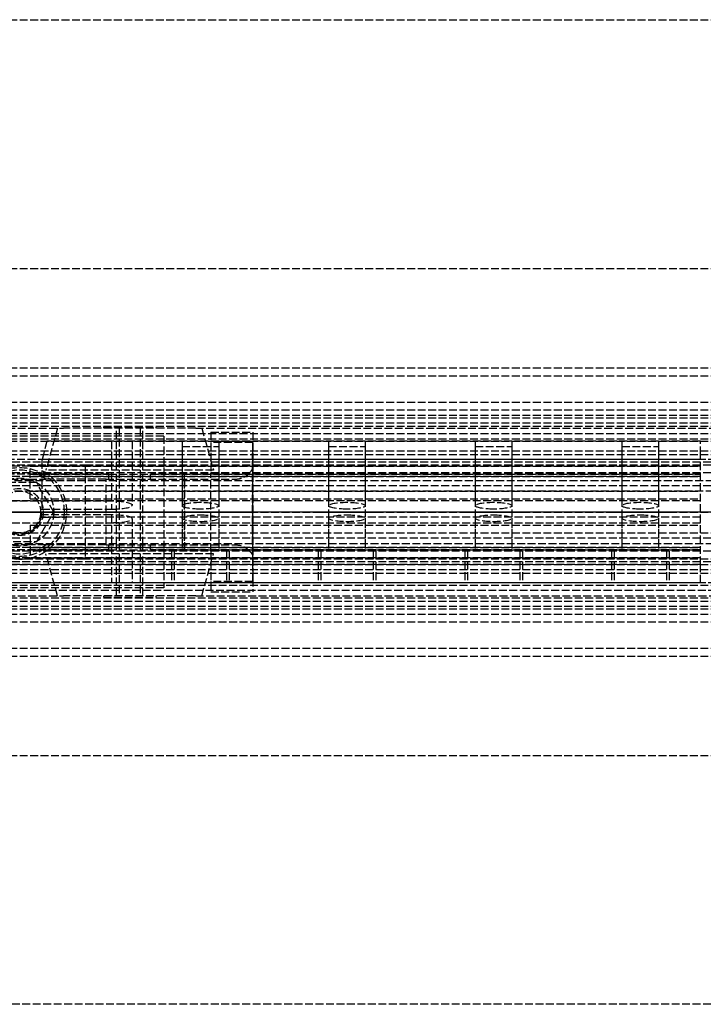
# Model space of a CAD drawing. Header units: millimetres. Extents: x 0 to 2050, y -94 to 94.
# Tile 12 of 16: x 132 to 263, y -94 to 94. Entities that reach past the tile are written whole.
import ezdxf

# ---------------------------------------------------------------- set-up
doc = ezdxf.new("R2010")
doc.units = ezdxf.units.MM
doc.header["$LTSCALE"] = 10
doc.linetypes.add('ALLCAD_Strich', pattern=[0.2, 0.15, -0.05])
doc.layers.add('BESCH_KONT_sich_schn_ansi_2d', color=40, linetype='Continuous')
doc.layers.add('BESCH_KONT_sich_schn_grun_2d', color=10, linetype='Continuous')

msp = doc.modelspace()

# ---------------------------------------------------------------- linework, layer by layer
at = {"layer": 'BESCH_KONT_sich_schn_ansi_2d', "linetype": 'ALLCAD_Strich'}
for p, q in [((0, 0, 2360.000000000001), (2050, 0, 2360.000000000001)), ((2050, 0, 2410.000000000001), (0, 0, 2410.000000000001)), ((0, 0, 2298.500000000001), (965, 0, 2298.500000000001)), ((2050, 0, 2353.5), (0, 0, 2353.5)), ((2050, 0, 2354), (0, 0, 2354)), ((1.13686837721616e-13, 0, 2351), (2050, 0, 2351)), ((1.13686837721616e-13, 0, 2351.5), (2050, 0, 2351.5)), ((1.13686837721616e-13, 0, 2345), (2050, 0, 2345)), ((0, 0, 2299.500000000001), (2020, 0, 2299.500000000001)), ((0, 0, 2333.000000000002), (2020, 0, 2333.000000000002)), ((0, 0, 2336.000000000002), (2020, 0, 2336.000000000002)), ((0, 0, 2339.500000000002), (2020, 0, 2339.500000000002)), ((0, 0, 2343.500000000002), (2020, 0, 2343.500000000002)), ((0, 0, 2342.500000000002), (2020, 0, 2342.500000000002)), ((0, 0, 2344.000000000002), (2020, 0, 2344.000000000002)), ((0, 0, 2301.000000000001), (2020, 0, 2301.000000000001)), ((0, 0, 2302.500000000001), (2020, 0, 2302.500000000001)), ((2020, 0, 2341.500000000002), (0, 0, 2341.500000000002)), ((2020, 0, 2340.500000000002), (0, 0, 2340.500000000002)), ((0, 0, 2347.000000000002), (2020, 0, 2347.000000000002)), ((0, 0, 2335.000000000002), (2020, 0, 2335.000000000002)), ((0, 0, 2336.450000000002), (2020, 0, 2336.450000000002)), ((0, 0, 2334.500000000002), (2020, 0, 2334.500000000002)), ((965.0000000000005, 0, 2296.000000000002), (2.000000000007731, 0, 2296.000000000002)), ((965.0000000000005, 0, 2254.000000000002), (2.000000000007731, 0, 2254.000000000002)), ((963, 0, 9.000000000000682), (2.000000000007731, 0, 9.000000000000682)), ((262.0000000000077, 0, 2289.000000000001), (2.000000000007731, 0, 2289.000000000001)), ((262.0000000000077, 0, 2257.000000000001), (2.000000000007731, 0, 2257.000000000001)), ((262.0000000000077, 0, 2258.000000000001), (2.000000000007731, 0, 2258.000000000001)), ((262.0000000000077, 0, 2260.000000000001), (2.000000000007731, 0, 2260.000000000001)), ((262.0000000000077, 0, 2273.000000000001), (2.000000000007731, 0, 2273.000000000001)), ((262.0000000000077, 0, 2275.000000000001), (2.000000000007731, 0, 2275.000000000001)), ((262.0000000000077, 0, 2288.000000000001), (2.000000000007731, 0, 2288.000000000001)), ((1005.000000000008, 0, 2289.000000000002), (2.000000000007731, 0, 2289.000000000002)), ((1005.000000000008, 0, 2256.000000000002), (2.000000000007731, 0, 2256.000000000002)), ((1005.000000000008, 0, 2255.000000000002), (2.000000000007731, 0, 2255.000000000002)), ((1005.000000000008, 0, 2257.000000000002), (2.000000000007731, 0, 2257.000000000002)), ((1005.000000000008, 0, 2290.000000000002), (2.000000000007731, 0, 2290.000000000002)), ((1005.000000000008, 0, 2295.000000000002), (2.000000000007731, 0, 2295.000000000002)), ((2.000000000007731, 0, 2258.000000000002), (1005.000000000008, 0, 2258.000000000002)), ((2.000000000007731, 0, 2288.000000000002), (1005.000000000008, 0, 2288.000000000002)), ((2.000000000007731, 0, 2274.000000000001), (1005.000000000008, 0, 2274.000000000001)), ((2020, 0, 2302.86046511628), (80, 0, 2302.86046511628)), ((2020, 0, 2300.941860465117), (80, 0, 2300.941860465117)), ((80, 0, 2304.000000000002), (2020, 0, 2304.000000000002)), ((91.50000000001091, 0, 2313.523256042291), (148.5000000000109, 0, 2313.523256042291)), ((114.5000000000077, 0, 2283.500000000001), (149.5000000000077, 0, 2283.500000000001)), ((149.5000000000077, 0, 2275.500000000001), (114.5000000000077, 0, 2275.500000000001)), ((140.5000000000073, 0, 2291.500000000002), (123.5000000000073, 0, 2291.500000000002)), ((140.5000000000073, 0, 2281.000000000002), (123.5000000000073, 0, 2281.000000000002)), ((125.5000000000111, 0, 2324.02325604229), (138.5000000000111, 0, 2324.02325604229)), ((127.006253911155, 0, 2334.023256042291), (136.9937460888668, 0, 2334.023256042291)), ((136.9937460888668, 0, 2342.023256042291), (127.006253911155, 0, 2342.023256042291)), ((136.5000000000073, 0, 2321.000000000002), (127.5000000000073, 0, 2321.000000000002)), ((128.7500000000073, 0, 2297.000000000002), (135.2500000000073, 0, 2297.000000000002)), ((134.0000000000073, 0, 2274.000000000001), (262.0000000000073, 0, 2274.000000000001)), ((134.0000000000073, 0, 2275.000000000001), (262.0000000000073, 0, 2275.000000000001)), ((134.0000000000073, 0, 2275.000000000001), (134.0000000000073, 0, 2273.000000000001)), ((134.0000000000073, 0, 2273.000000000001), (262.0000000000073, 0, 2273.000000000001)), ((134.0000000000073, 0, 2273.000000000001), (134.0000000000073, 0, 2260.000000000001)), ((134.0000000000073, 0, 2260.000000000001), (262.0000000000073, 0, 2260.000000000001)), ((134.0000000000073, 0, 2260.000000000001), (134.0000000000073, 0, 2257.000000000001)), ((135.2500000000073, 0, 2297.000000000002), (138.5000000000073, 0, 2297.000000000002)), ((135.2500000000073, 0, 2296.000000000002), (135.2500000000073, 0, 2297.000000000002)), ((135.2500000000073, 0, 2275.500000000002), (135.2500000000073, 0, 2281.000000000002)), ((135.2500000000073, 0, 2291.500000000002), (135.2500000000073, 0, 2296.000000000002)), ((136.0000000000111, 0, 2334.02325604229), (136.0000000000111, 0, 2324.02325604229)), ((136.0000000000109, 0, 2334.023256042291), (136.0000000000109, 0, 2313.523256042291)), ((136.1306779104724, 0, 2288.000000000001), (136.1306779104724, 0, 2286.500000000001)), ((262.0000000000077, 0, 2286.500000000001), (136.1306779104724, 0, 2286.500000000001)), ((136.1306779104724, 0, 2286.500000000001), (136.1306779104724, 0, 2288.000000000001)), ((262.0000000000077, 0, 2286.500000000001), (136.1306779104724, 0, 2286.500000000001)), ((136.2500000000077, 0, 2289.000000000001), (136.2500000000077, 0, 2288.000000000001)), ((136.2500000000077, 0, 2286.500000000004), (136.2500000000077, 0, 2288.000000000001)), ((136.2500000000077, 0, 2286.500000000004), (136.2500000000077, 0, 2283.500000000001)), ((136.3125000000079, 0, 2288.000000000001), (136.3125000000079, 0, 2289.000000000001)), ((136.5000000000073, 0, 2297.000000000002), (136.5000000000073, 0, 2298.500000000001)), ((136.5000000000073, 0, 2281.000000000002), (136.5000000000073, 0, 2297.000000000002)), ((136.5000000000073, 0, 2298.500000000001), (136.5000000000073, 0, 2321.000000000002)), ((136.5625000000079, 0, 2289.000000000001), (136.5625000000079, 0, 2288.000000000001)), ((136.9937460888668, 0, 2334.02325604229), (138.5000000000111, 0, 2334.02325604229)), ((136.9937460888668, 0, 2342.023256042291), (136.9937460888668, 0, 2334.023256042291)), ((148.5000000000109, 0, 2342.023256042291), (136.9937460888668, 0, 2342.023256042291)), ((138.5000000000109, 0, 2334.023256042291), (136.9937460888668, 0, 2334.023256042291)), ((137.1875000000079, 0, 2283.500000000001), (137.1875000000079, 0, 2289.000000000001)), ((138.5000000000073, 0, 2296.000000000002), (138.5000000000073, 0, 2297.000000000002)), ((138.5000000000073, 0, 2275.500000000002), (138.5000000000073, 0, 2281.000000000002)), ((138.5000000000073, 0, 2291.500000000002), (138.5000000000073, 0, 2296.000000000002)), ((138.5000000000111, 0, 2334.02325604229), (138.5000000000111, 0, 2324.02325604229)), ((138.5000000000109, 0, 2334.023256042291), (138.5000000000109, 0, 2342.023256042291)), ((140.5000000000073, 0, 2289.000000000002), (140.5000000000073, 0, 2291.500000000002)), ((140.5000000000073, 0, 2281.000000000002), (140.5000000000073, 0, 2283.500000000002)), ((140.9442719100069, 0, 2288.500000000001), (140.9442719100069, 0, 2288.000000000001)), ((262.0000000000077, 0, 2288.500000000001), (140.9442719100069, 0, 2288.500000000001)), ((140.9442719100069, 0, 2288.000000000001), (140.9442719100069, 0, 2288.500000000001)), ((262.0000000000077, 0, 2288.500000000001), (140.9442719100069, 0, 2288.500000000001)), ((141.0000000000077, 0, 2289.000000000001), (141.0000000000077, 0, 2288.500000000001)), ((141.0000000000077, 0, 2288.000000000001), (141.0000000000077, 0, 2288.500000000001)), ((141.0000000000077, 0, 2288.500000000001), (141.0000000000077, 0, 2289.000000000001)), ((144.5000000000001, 0, 2351), (144.5000000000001, 0, 2354)), ((159.5, 0, 2351.000000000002), (159.5, 0, 2347.000000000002)), ((163.5009882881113, 0, 2324.773255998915), (163.5000000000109, 0, 2324.773255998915)), ((163.5000000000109, 0, 2324.773255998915), (163.5000000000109, 0, 2319.52325604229)), ((163.5000000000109, 0, 2319.523256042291), (163.5009882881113, 0, 2319.522885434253)), ((163.5000000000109, 0, 2329.773255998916), (163.5000000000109, 0, 2324.773255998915)), ((163.5000000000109, 0, 2329.773255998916), (172.8759885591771, 0, 2329.773255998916)), ((163.5009882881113, 0, 2319.522885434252), (163.5009882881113, 0, 2324.773255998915)), ((163.5009882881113, 0, 2324.773255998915), (168.5009882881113, 0, 2324.773255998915)), ((168.5009882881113, 0, 2319.773255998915), (168.5009882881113, 0, 2315.773255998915)), ((176.5009882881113, 0, 2315.773255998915), (168.5009882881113, 0, 2315.773255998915)), ((168.5009882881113, 0, 2319.773255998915), (176.5009882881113, 0, 2319.773255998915)), ((168.5009882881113, 0, 2324.773255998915), (168.5009882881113, 0, 2319.773255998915)), ((176.4639936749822, 0, 2323.625085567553), (176.4967378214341, 0, 2319.773255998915)), ((176.5009882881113, 0, 2315.773255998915), (176.5009882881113, 0, 2319.773255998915)), ((262.0000000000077, 0, 2257.000000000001), (262.0000000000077, 0, 2289.000000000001))]:
    msp.add_line(p, q, dxfattribs=at)
at = {"layer": 'BESCH_KONT_sich_schn_ansi_2d', "linetype": 'ALLCAD_Strich', "extrusion": (0, 1, 0)}
for centre, radius in [((-153.0000000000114, 2329.52325604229), 16), ((-153.0000000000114, 2329.52325604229), 13.76744186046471), ((-153.0000000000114, 2329.52325604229), 2.5), ((-153.0000000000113, 2329.52325604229), 2), ((-166.5000000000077, 2280.000000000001), 5.5), ((-194.5000000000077, 2280.000000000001), 5.5), ((-222.5000000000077, 2280.000000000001), 5.5), ((-250.5000000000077, 2280.000000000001), 5.5)]:
    msp.add_circle(centre, radius, dxfattribs=at)
at = {"layer": 'BESCH_KONT_sich_schn_ansi_2d', "linetype": 'ALLCAD_Strich', "extrusion": (0, -1, 0)}
for centre, radius in [((153.000000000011, 2329.52325604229), 5), ((153.0000000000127, 2329.52325604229), 4), ((166.5000000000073, 2280.000000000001), 5), ((166.5000000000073, 2280.000000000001), 3.5), ((166.5000000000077, 2280.000000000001), 3.5), ((194.5000000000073, 2280.000000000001), 5), ((194.5000000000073, 2280.000000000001), 3.5), ((194.5000000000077, 2280.000000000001), 3.5), ((222.5000000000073, 2280.000000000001), 5), ((222.5000000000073, 2280.000000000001), 3.5), ((222.5000000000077, 2280.000000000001), 3.5), ((250.5000000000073, 2280.000000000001), 5), ((250.5000000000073, 2280.000000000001), 3.5), ((250.5000000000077, 2280.000000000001), 3.5)]:
    msp.add_circle(centre, radius, dxfattribs=at)
for centre, radius, start, end in [((148.5000000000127, 2335.273256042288), 21.74999999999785, 270, 313.6028189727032), ((148.3442697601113, 2311.335767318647), 30.68788386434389, 36.92770086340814, 89.70924277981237)]:
    msp.add_arc(centre, radius, start, end, dxfattribs=at)
at = {"layer": 'BESCH_KONT_sich_schn_ansi_2d', "linetype": 'ALLCAD_Strich', "extrusion": (0, 1, 0)}
msp.add_arc((-149.5000000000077, 2279.5), 4, 90, 270, dxfattribs=at)
at = {"layer": 'BESCH_KONT_sich_schn_ansi_2d', "linetype": 'ALLCAD_Strich', "extrusion": (0, -1, 0)}
msp.add_ellipse((132.0000000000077, 0, 2286.499999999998), major_axis=(0, 0, -22.94999999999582), ratio=0.1851851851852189, start_param=1.439702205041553, end_param=1.570796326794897, dxfattribs=at)
at = {"layer": 'BESCH_KONT_sich_schn_ansi_2d', "linetype": 'ALLCAD_Strich'}
for points, knots in [([(172.8759885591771, 0, 2329.773255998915), (172.91292180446, 0, 2329.724115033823), (172.9497031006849, 0, 2329.674868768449), (173.4316076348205, 0, 2329.025591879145), (173.853411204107, 0, 2328.410671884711), (174.629023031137, 0, 2327.190747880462), (174.9828881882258, 0, 2326.585813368), (175.5175654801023, 0, 2325.603550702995), (175.7319686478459, 0, 2325.187573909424), (175.9337625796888, 0, 2324.773255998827)], [54.13536591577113, 54.13536591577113, 54.13536591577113, 54.13536591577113, 54.30661928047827, 54.30661928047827, 56.38885640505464, 56.38885640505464, 58.47109352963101, 58.47109352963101, 59.92496337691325, 59.92496337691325, 59.92496337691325, 59.92496337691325]), ([(175.9337625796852, 0, 2324.773255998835), (175.9570210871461, 0, 2324.725502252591), (175.9801157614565, 0, 2324.677769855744), (176.1662293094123, 0, 2324.290561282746), (176.3206018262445, 0, 2323.953186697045), (176.4639936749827, 0, 2323.625085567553)], [59.92496337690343, 59.92496337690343, 59.92496337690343, 59.92496337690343, 60.09253453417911, 60.09253453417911, 61.28550524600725, 61.28550524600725, 61.28550524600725, 61.28550524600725])]:
    msp.add_open_spline(points, degree=3, knots=knots, dxfattribs=at)
at = {"layer": 'BESCH_KONT_sich_schn_grun_2d', "linetype": 'ALLCAD_Strich'}
for p, q in [((4.547473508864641e-13, 94), (2050, 94)), ((4.547473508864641e-13, 46.5), (2050, 46.5)), ((5.684341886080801e-13, 27.49999999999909), (2050, 27.49999999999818)), ((4.547473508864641e-13, 27.5), (2050, 27.5)), ((5.684341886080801e-13, 25.99999999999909), (2050, 25.99999999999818)), ((4.547473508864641e-13, 20.99999999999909), (2020, 20.99999999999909)), ((5.684341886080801e-13, 19.49999999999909), (2050, 19.49999999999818)), ((4.547473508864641e-13, 18.49999999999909), (2020, 18.49999999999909)), ((4.547473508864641e-13, 17.99999999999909), (2020, 17.99999999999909)), ((5.684341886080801e-13, 16.99999999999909), (2050, 16.99999999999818)), ((80.00000000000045, 16.37499999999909), (2020, 16.37499999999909)), ((123.631220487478, 15.99999999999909), (140.3687795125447, 15.99999999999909)), ((139.2325581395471, 15.99999999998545), (137.0000000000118, 7.999999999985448)), ((165.6312204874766, 15.99999999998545), (140.368779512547, 15.99999999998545)), ((148.0000000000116, 16.25000000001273), (158.0000000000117, 16.25000000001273)), ((148.0000000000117, 16.25000000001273), (148.0000000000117, 16.00000000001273)), ((150.5000000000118, 7.999999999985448), (150.5000000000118, 15.99999999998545)), ((151.0000000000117, 16.00000000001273), (151.0000000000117, -15.99999999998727)), ((155.0000000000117, 16.00000000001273), (155.0000000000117, -15.99999999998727)), ((155.5000000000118, 7.999999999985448), (155.5000000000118, 15.99999999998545)), ((158.0000000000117, 16.25000000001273), (158.0000000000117, 16.00000000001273)), ((165.631220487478, 15.99999999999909), (408.3687795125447, 15.99999999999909)), ((166.7674418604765, 15.99999999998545), (169.0000000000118, 7.999999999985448)), ((168.5009882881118, 15.25000000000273), (176.5009882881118, 15.25000000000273)), ((168.5009882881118, 15.25000000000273), (168.5009882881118, 13.28464834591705)), ((176.5009882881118, 15.25000000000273), (176.5009882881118, -15.25000000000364)), ((4.547473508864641e-13, 13.99999999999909), (2020, 13.99999999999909)), ((2.000000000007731, 14.99999999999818), (1005.000000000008, 14.99999999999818)), ((2.000000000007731, 13.49999999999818), (1005.000000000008, 13.49999999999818)), ((159.5000000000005, 14.49999999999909), (129.5000000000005, 14.49999999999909)), ((137.1875000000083, 13.49999999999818), (136.5625000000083, 10.99999999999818)), ((262.0000000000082, 13.49999999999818), (137.1875000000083, 13.49999999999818)), ((149.5000000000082, 13.49999999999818), (149.5000000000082, 0.5555555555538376)), ((153.5000000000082, 13.49999999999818), (153.5000000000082, 1.296296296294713)), ((159.5000000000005, 14.49999999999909), (159.5000000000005, -14.50000000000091)), ((163.0000000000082, 13.49999999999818), (163.0000000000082, 1.203703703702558)), ((176.4967378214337, 13.28464834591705), (168.5009882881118, 13.28464834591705)), ((168.5009882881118, 13.28464834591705), (168.5009882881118, 7.500000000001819)), ((170.0000000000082, 13.49999999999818), (170.0000000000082, 1.203703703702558)), ((176.4967378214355, -13.28464834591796), (176.4967378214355, 13.28464834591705)), ((191.0000000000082, 13.49999999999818), (191.0000000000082, 1.203703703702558)), ((198.0000000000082, 13.49999999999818), (198.0000000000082, 1.203703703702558)), ((219.0000000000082, 13.49999999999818), (219.0000000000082, 1.203703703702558)), ((226.0000000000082, 13.49999999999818), (226.0000000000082, 1.203703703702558)), ((247.0000000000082, 13.49999999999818), (247.0000000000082, 1.203703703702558)), ((254.0000000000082, 13.49999999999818), (254.0000000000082, 1.203703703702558)), ((262.0000000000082, 10.99999999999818), (262.0000000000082, 13.49999999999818)), ((4.547473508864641e-13, 11.64999999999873), (2020, 11.64999999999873)), ((163.0000000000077, 12.49999999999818), (170.0000000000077, 12.49999999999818)), ((163.0000000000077, 12.49999999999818), (163.0000000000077, -7.500000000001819)), ((170.0000000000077, 12.49999999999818), (170.0000000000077, -7.500000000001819)), ((191.0000000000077, 12.49999999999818), (198.0000000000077, 12.49999999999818)), ((191.0000000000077, 12.49999999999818), (191.0000000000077, -7.500000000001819)), ((198.0000000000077, 12.49999999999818), (198.0000000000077, -7.500000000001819)), ((219.0000000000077, 12.49999999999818), (226.0000000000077, 12.49999999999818)), ((219.0000000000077, 12.49999999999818), (219.0000000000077, -7.500000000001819)), ((226.0000000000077, 12.49999999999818), (226.0000000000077, -7.500000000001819)), ((247.0000000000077, 12.49999999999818), (254.0000000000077, 12.49999999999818)), ((247.0000000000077, 12.49999999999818), (247.0000000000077, -7.500000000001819)), ((254.0000000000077, 12.49999999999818), (254.0000000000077, -7.500000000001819)), ((4.547473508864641e-13, 10.99999999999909), (2020, 10.99999999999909)), ((1005.000000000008, 9.999999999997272), (2.000000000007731, 9.999999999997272)), ((2020, 9.49999999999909), (80.00000000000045, 9.49999999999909)), ((136.3125000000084, 9.999999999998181), (136.2500000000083, 9.749999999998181)), ((136.2500000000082, 9.749999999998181), (136.2500000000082, 7.933315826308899)), ((136.5625000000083, 10.99999999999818), (136.3125000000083, 9.999999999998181)), ((262.0000000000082, 9.999999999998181), (136.3125000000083, 9.999999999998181)), ((262.0000000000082, 9.999999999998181), (262.0000000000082, 10.99999999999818)), ((262.0000000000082, -1.818989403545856e-12), (262.0000000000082, 9.999999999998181)), ((262.0000000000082, 8.749999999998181), (2.000000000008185, 8.749999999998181)), ((129.5000000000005, 8.99999999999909), (144.5000000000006, 8.99999999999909)), ((134.0000000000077, 8.749999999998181), (262.0000000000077, 8.749999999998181)), ((134.0000000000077, 6.749999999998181), (134.0000000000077, 8.749999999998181)), ((136.2500000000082, 7.933315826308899), (136.2500000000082, -1.818989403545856e-12)), ((169.0000000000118, 7.999999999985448), (137.0000000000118, 7.999999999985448)), ((144.5000000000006, 8.99999999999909), (144.5000000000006, -9.00000000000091)), ((144.5000000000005, 8.999999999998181), (619.5000000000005, 8.999999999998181)), ((176.4639936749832, -8.209515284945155), (176.4639936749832, 8.209515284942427)), ((2020, 7.499999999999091), (4.547473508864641e-13, 7.499999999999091)), ((262.0000000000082, 6.749999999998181), (2.000000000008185, 6.749999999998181)), ((31.00000000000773, 5.999999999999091), (1989.000000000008, 5.999999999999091)), ((149.0000000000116, 7.249999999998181), (114.9999999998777, 7.249999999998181)), ((130.2146428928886, 6.250000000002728), (133.7853571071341, 6.250000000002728)), ((133.7853571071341, 6.250000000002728), (136.9937460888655, 6.250000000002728)), ((134.0000000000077, 7.249999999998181), (149.0000000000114, 7.249999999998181)), ((134.0000000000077, 6.749999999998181), (262.0000000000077, 6.749999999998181)), ((134.0000000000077, 2.499999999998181), (134.0000000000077, 6.749999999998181)), ((148.5000000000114, 6.250000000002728), (136.9937460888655, 6.250000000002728)), ((148.5000000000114, -6.250000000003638), (148.5000000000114, 6.250000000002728)), ((148.5000000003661, 6.250000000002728), (172.8759885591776, 6.250000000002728)), ((149.0000000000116, 7.25), (157.0000000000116, 7.249999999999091)), ((149.0000000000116, 6.249999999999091), (149.0000000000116, 7.249999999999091)), ((150.5000000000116, 6.249999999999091), (150.5000000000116, 7.249999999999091)), ((150.5000000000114, -6.250000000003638), (150.5000000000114, 6.250000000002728)), ((155.5000000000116, 6.249999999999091), (155.5000000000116, 7.249999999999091)), ((155.5000000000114, -6.250000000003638), (155.5000000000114, 6.250000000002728)), ((157.0000000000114, 7.249999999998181), (262.0000000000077, 7.249999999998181)), ((262.0000000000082, 7.249999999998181), (157.0000000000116, 7.249999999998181)), ((157.0000000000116, 6.249999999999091), (157.0000000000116, 7.249999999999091)), ((163.5000000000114, 6.250000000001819), (163.5000000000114, 7.500000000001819)), ((163.5000000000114, 6.250000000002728), (163.5000000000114, -6.250000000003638)), ((163.5009882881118, -7.500000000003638), (163.5009882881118, 7.500000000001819)), ((168.5009882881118, -7.500000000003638), (168.5009882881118, 7.500000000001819)), ((2020, 4.999999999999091), (4.547473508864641e-13, 4.999999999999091)), ((462.5000000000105, 3.999999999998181), (2.000000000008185, 3.999999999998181)), ((135.2500000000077, 5.629165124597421), (128.7500000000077, 5.629165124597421)), ((134.0000000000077, 3.999999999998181), (262.0000000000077, 3.999999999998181)), ((138.5000000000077, -1.818989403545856e-12), (135.2500000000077, 5.629165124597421)), ((262.0000000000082, 2.129629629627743), (2.000000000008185, 2.129629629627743)), ((149.5000000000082, 2.037037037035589), (114.5000000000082, 2.037037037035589)), ((134.0000000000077, 2.499999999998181), (262.0000000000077, 2.499999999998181)), ((136.2500000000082, 0.5555555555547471), (149.5000000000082, 0.5555555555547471)), ((135.2500000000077, -5.629165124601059), (138.5000000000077, -1.818989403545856e-12)), ((140.9442719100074, -1.000000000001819), (136.1306779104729, -1.000000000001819)), ((136.1306779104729, -1.000000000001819), (140.9442719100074, -1.000000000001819)), ((149.5000000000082, -0.5555555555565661), (136.2135327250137, -0.5555555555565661)), ((141.0000000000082, -1.818989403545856e-12), (136.2500000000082, -1.818989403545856e-12)), ((141.0000000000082, -1.818989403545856e-12), (136.2500000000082, -1.818989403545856e-12)), ((262.0000000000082, -1.000000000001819), (140.9442719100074, -1.000000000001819)), ((262.0000000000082, -1.000000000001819), (140.9442719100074, -1.000000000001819)), ((262.0000000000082, -1.818989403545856e-12), (141.0000000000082, -1.818989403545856e-12)), ((262.0000000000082, -1.818989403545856e-12), (141.0000000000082, -1.818989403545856e-12)), ((149.5000000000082, -0.5555555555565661), (149.5000000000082, -13.50000000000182)), ((153.5000000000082, -1.296296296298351), (153.5000000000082, -13.50000000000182)), ((163.0000000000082, -1.203703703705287), (163.0000000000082, -7.500000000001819)), ((170.0000000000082, -1.203703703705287), (170.0000000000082, -7.500000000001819)), ((191.0000000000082, -1.203703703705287), (191.0000000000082, -7.500000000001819)), ((198.0000000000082, -1.203703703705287), (198.0000000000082, -7.500000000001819)), ((219.0000000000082, -1.203703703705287), (219.0000000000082, -7.500000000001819)), ((226.0000000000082, -1.203703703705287), (226.0000000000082, -7.500000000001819)), ((247.0000000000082, -1.203703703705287), (247.0000000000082, -7.500000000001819)), ((254.0000000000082, -1.203703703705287), (254.0000000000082, -7.500000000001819)), ((262.0000000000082, -10.00000000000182), (262.0000000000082, -1.818989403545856e-12)), ((262.0000000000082, -2.129629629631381), (2.000000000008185, -2.129629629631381)), ((114.5000000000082, -2.037037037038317), (149.5000000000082, -2.037037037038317)), ((134.0000000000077, -2.500000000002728), (262.0000000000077, -2.500000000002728)), ((134.0000000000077, -2.500000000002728), (134.0000000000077, -6.750000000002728)), ((2020, -5.000000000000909), (4.547473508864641e-13, -5.000000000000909)), ((2.000000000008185, -4.000000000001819), (462.5000000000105, -4.000000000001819)), ((128.7500000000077, -5.629165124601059), (135.2500000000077, -5.629165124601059)), ((134.0000000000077, -4.000000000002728), (262.0000000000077, -4.000000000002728)), ((2020, -7.500000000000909), (4.547473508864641e-13, -7.500000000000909)), ((262.0000000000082, -6.750000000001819), (2.000000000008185, -6.750000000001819)), ((31.00000000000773, -6.000000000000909), (1989.000000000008, -6.000000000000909)), ((149.0000000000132, -7.250000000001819), (114.9999999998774, -7.250000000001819)), ((133.7853571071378, -6.250000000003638), (130.214642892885, -6.250000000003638)), ((136.9937460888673, -6.250000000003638), (133.7853571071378, -6.250000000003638)), ((134.0000000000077, -6.750000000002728), (262.0000000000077, -6.750000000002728)), ((134.0000000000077, -6.750000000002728), (134.0000000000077, -8.750000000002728)), ((134.0000000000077, -7.250000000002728), (149.0000000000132, -7.250000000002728)), ((148.5000000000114, -6.250000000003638), (136.9937460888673, -6.250000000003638)), ((148.5000000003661, -6.250000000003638), (172.8759885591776, -6.250000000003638)), ((149.0000000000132, -7.25), (149.0000000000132, -6.25)), ((149.0000000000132, -7.25), (157.0000000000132, -7.25)), ((150.5000000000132, -7.25), (150.5000000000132, -6.25)), ((155.5000000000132, -7.25), (155.5000000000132, -6.25)), ((157.0000000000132, -7.25), (157.0000000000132, -6.25)), ((157.0000000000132, -7.250000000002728), (262.0000000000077, -7.250000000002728)), ((262.0000000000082, -7.250000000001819), (157.0000000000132, -7.250000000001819)), ((161.0000000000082, -7.500000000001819), (161.0000000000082, -13.50000000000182)), ((161.5000000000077, -7.500000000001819), (161.5000000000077, -13.50000000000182)), ((163.5000000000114, -6.250000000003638), (163.5000000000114, -7.500000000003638)), ((168.5009882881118, -7.500000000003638), (168.5009882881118, -13.28464834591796)), ((171.5000000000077, -7.500000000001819), (171.5000000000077, -13.50000000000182)), ((172.0000000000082, -7.500000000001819), (172.0000000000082, -13.50000000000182)), ((189.0000000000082, -7.500000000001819), (189.0000000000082, -13.50000000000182)), ((189.5000000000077, -7.500000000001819), (189.5000000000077, -13.50000000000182)), ((199.5000000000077, -7.500000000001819), (199.5000000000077, -13.50000000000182)), ((200.0000000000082, -7.500000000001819), (200.0000000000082, -13.50000000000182)), ((217.0000000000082, -7.500000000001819), (217.0000000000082, -13.50000000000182)), ((217.5000000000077, -7.500000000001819), (217.5000000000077, -13.50000000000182)), ((227.5000000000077, -7.500000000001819), (227.5000000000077, -13.50000000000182)), ((228.0000000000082, -7.500000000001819), (228.0000000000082, -13.50000000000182)), ((245.0000000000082, -7.500000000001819), (245.0000000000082, -13.50000000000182)), ((245.5000000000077, -7.500000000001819), (245.5000000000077, -13.50000000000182)), ((255.5000000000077, -7.500000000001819), (255.5000000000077, -13.50000000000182)), ((256.0000000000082, -7.500000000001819), (256.0000000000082, -13.50000000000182)), ((262.0000000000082, -8.750000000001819), (2.000000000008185, -8.750000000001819)), ((144.5000000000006, -9.00000000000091), (129.5000000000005, -9.00000000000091)), ((134.0000000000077, -8.750000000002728), (262.0000000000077, -8.750000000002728)), ((169.0000000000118, -7.999999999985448), (137.0000000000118, -7.999999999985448)), ((139.2325581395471, -15.99999999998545), (137.0000000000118, -7.999999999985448)), ((619.5000000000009, -9.000000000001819), (144.5000000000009, -9.000000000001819)), ((150.5000000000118, -15.99999999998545), (150.5000000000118, -7.999999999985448)), ((155.5000000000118, -15.99999999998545), (155.5000000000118, -7.999999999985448)), ((166.7674418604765, -15.99999999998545), (169.0000000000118, -7.999999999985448)), ((4.547473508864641e-13, -11.00000000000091), (2020, -11.00000000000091)), ((262.0000000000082, -10.00000000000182), (2.000000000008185, -10.00000000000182)), ((2.000000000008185, -10.00000000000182), (1005.000000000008, -10.00000000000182)), ((2020, -9.50000000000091), (80.00000000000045, -9.50000000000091)), ((262.0000000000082, -11.00000000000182), (262.0000000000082, -10.00000000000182)), ((262.0000000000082, -13.50000000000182), (262.0000000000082, -11.00000000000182)), ((4.547473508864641e-13, -11.65000000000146), (2020, -11.65000000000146)), ((4.547473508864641e-13, -14.00000000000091), (2020, -14.00000000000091)), ((262.0000000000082, -13.50000000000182), (2.000000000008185, -13.50000000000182)), ((1005.000000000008, -13.50000000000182), (2.000000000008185, -13.50000000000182)), ((1005.000000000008, -15.00000000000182), (2.000000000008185, -15.00000000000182)), ((159.5000000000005, -14.50000000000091), (129.5000000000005, -14.50000000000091)), ((176.4967378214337, -13.28464834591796), (168.5009882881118, -13.28464834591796)), ((168.5009882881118, -13.28464834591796), (168.5009882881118, -15.25000000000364)), ((80.00000000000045, -16.37500000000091), (2020, -16.37500000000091)), ((123.631220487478, -16.00000000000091), (140.3687795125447, -16.00000000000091)), ((165.6312204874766, -15.99999999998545), (140.368779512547, -15.99999999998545)), ((148.0000000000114, -15.99999999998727), (148.0000000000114, -16.24999999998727)), ((148.0000000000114, -16.24999999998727), (158.0000000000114, -16.24999999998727)), ((158.0000000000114, -15.99999999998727), (158.0000000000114, -16.24999999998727)), ((165.631220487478, -16.00000000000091), (408.3687795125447, -16.00000000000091)), ((168.5009882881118, -15.25000000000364), (176.5009882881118, -15.25000000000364)), ((5.684341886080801e-13, -17.00000000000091), (2050, -17.00000000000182)), ((4.547473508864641e-13, -18.00000000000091), (2020, -18.00000000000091)), ((4.547473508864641e-13, -18.50000000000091), (2020, -18.50000000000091)), ((5.684341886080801e-13, -19.50000000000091), (2050, -19.50000000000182)), ((4.547473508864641e-13, -21.00000000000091), (2020, -21.00000000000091)), ((5.684341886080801e-13, -26.00000000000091), (2050, -26.00000000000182)), ((5.684341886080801e-13, -27.50000000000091), (2050, -27.50000000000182)), ((4.547473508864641e-13, -27.50000000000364), (2050, -27.50000000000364)), ((4.547473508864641e-13, -46.50000000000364), (2050, -46.50000000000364)), ((2050, -94), (4.547473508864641e-13, -94))]:
    msp.add_line(p, q, dxfattribs=at)
for centre, radius in [((132.0000000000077, -1.818989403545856e-12), 8.5), ((132.0000000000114, -9.094947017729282e-13), 6.5), ((132.0000000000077, -1.818989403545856e-12), 4.5), ((132.0000000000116, -9.094947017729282e-13), 4), ((132.0000000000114, -9.094947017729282e-13), 4)]:
    msp.add_circle(centre, radius, dxfattribs=at)
for centre, radius, start, end in [((132.0000000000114, 1.818989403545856e-12), 7.999999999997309, 51.37516712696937, 128.6248328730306), ((132.0000000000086, -1.818989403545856e-12), 8.999999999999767, 0, 61.82135725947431), ((132.0000000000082, -1.818989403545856e-12), 9, 180, 0), ((132.0000000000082, -1.818989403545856e-12), 4.249999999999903, 193.6089606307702, 346.3910393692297), ((132.0000000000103, -1.818989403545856e-12), 4.24999999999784, 346.3910393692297, 0), ((132.0000000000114, -4.547473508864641e-12), 7.999999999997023, 231.3751671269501, 308.6248328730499)]:
    msp.add_arc(centre, radius, start, end, dxfattribs=at)
for centre, major_axis, ratio, start_param, end_param in [((176.4117284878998, 16.87500000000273), (2.992740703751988e-14, 10.62500000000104), 0.008500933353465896, -2.524518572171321, -1.91549750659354), ((149.5000000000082, 1.296296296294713), (4, -1.628405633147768e-13), 0.1851851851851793, -1.570796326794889, 1.570796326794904), ((166.5000000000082, 1.203703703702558), (-3.5, 0), 0.1851851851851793, -4.71238898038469, 1.570796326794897), ((194.5000000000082, 1.203703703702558), (-3.5, 0), 0.1851851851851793, -4.71238898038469, 1.570796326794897), ((222.5000000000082, 1.203703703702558), (-3.5, 0), 0.1851851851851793, -4.71238898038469, 1.570796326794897), ((250.5000000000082, 1.203703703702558), (-3.5, 0), 0.1851851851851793, -4.71238898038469, 1.570796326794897), ((149.5000000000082, -1.296296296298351), (-4, -1.628405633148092e-13), 0.1851851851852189, -4.712388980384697, -1.570796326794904), ((166.5000000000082, -1.203703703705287), (3.5, 0), 0.1851851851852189, -4.71238898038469, 1.570796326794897), ((194.5000000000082, -1.203703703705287), (3.5, 0), 0.1851851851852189, -4.71238898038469, 1.570796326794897), ((222.5000000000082, -1.203703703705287), (3.5, 0), 0.1851851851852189, -4.71238898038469, 1.570796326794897), ((250.5000000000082, -1.203703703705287), (3.5, 0), 0.1851851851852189, -4.71238898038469, 1.570796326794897)]:
    msp.add_ellipse(centre, major_axis=major_axis, ratio=ratio, start_param=start_param, end_param=end_param, dxfattribs=at)
at = {"layer": 'BESCH_KONT_sich_schn_grun_2d', "linetype": 'ALLCAD_Strich', "extrusion": (0, 0, -1)}
msp.add_ellipse((176.4117284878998, -16.87500000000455), major_axis=(2.992740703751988e-14, -10.62500000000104), ratio=0.008500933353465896, start_param=-2.524518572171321, end_param=-1.91549750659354, dxfattribs=at)
at = {"layer": 'BESCH_KONT_sich_schn_grun_2d', "linetype": 'ALLCAD_Strich'}
for points, knots in [([(175.9337625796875, 7.500000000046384), (175.9570210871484, 7.525468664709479), (175.9801157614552, 7.551394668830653), (176.1662293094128, 7.765596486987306), (176.3206018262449, 7.976727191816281), (176.4639936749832, 8.209515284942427)], [59.92496337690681, 59.92496337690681, 59.92496337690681, 59.92496337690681, 60.09253453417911, 60.09253453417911, 61.28550524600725, 61.28550524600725, 61.28550524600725, 61.28550524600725]), ([(172.8759885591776, 6.250000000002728), (172.9129218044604, 6.250000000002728), (172.9497031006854, 6.250340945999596), (173.4316076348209, 6.259369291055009), (173.8534112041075, 6.319464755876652), (174.6290230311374, 6.549952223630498), (174.9828881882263, 6.720520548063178), (175.5175654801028, 7.092836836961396), (175.7319686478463, 7.279030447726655), (175.9337625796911, 7.500000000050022)], [54.13536591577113, 54.13536591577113, 54.13536591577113, 54.13536591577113, 54.30661928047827, 54.30661928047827, 56.38885640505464, 56.38885640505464, 58.47109352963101, 58.47109352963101, 59.92496337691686, 59.92496337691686, 59.92496337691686, 59.92496337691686]), ([(172.8759885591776, -6.250000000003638), (172.9129218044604, -6.250000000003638), (172.9497031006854, -6.250340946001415), (173.4316076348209, -6.259369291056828), (173.8534112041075, -6.319464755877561), (174.6290230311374, -6.549952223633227), (174.9828881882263, -6.720520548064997), (175.5175654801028, -7.092836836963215), (175.7319686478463, -7.279030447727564), (175.9337625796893, -7.500000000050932)], [54.13536591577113, 54.13536591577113, 54.13536591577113, 54.13536591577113, 54.30661928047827, 54.30661928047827, 56.38885640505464, 56.38885640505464, 58.47109352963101, 58.47109352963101, 59.92496337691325, 59.92496337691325, 59.92496337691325, 59.92496337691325]), ([(175.9337625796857, -7.500000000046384), (175.9570210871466, -7.525468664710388), (175.980115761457, -7.551394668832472), (176.1662293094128, -7.765596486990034), (176.3206018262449, -7.9767271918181), (176.4639936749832, -8.209515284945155)], [59.92496337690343, 59.92496337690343, 59.92496337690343, 59.92496337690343, 60.09253453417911, 60.09253453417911, 61.28550524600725, 61.28550524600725, 61.28550524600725, 61.28550524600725])]:
    msp.add_open_spline(points, degree=3, knots=knots, dxfattribs=at)

doc.saveas('drawing.dxf')
